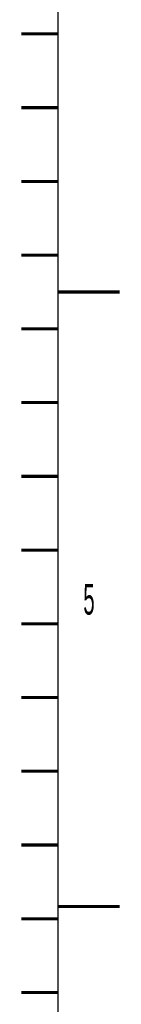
# Model space of a CAD drawing. Header units: millimetres. Extents: x -1 to 4195, y -1 to 2965.
# Tile 12 of 25: x 4139 to 4181, y 1010 to 1411. Entities that reach past the tile are written whole.
import ezdxf

# ---------------------------------------------------------------- set-up
doc = ezdxf.new("R2010")
doc.units = ezdxf.units.MM
doc.header["$LTSCALE"] = 231.275
doc.layers.get('0').update_dxf_attribs({"linetype": 'CONTINUOUS'})
doc.styles.get("Standard").update_dxf_attribs({"font": 'txt', "width": 0.5})

msp = doc.modelspace()

# ---------------------------------------------------------------- linework, layer by layer
at = {"color": 7, "linetype": 'Continuous'}
msp.add_line((4154.9999, 42.5), (4154.9999, 2934.9999), dxfattribs=at)
at = {"color": 2, "linetype": 'Continuous', "const_width": 1.25}
for points in [[(4140, 1405), (4154.9999, 1405)], [(4140, 1375), (4154.9999, 1375)], [(4140, 1344.9999), (4154.9999, 1344.9999)], [(4140, 1315), (4154.9999, 1315)], [(4154.9999, 1299.9999), (4180, 1299.9999)], [(4140, 1284.9999), (4154.9999, 1284.9999)], [(4140, 1255), (4154.9999, 1255)], [(4140, 1224.9999), (4154.9999, 1224.9999)], [(4140, 1195), (4154.9999, 1195)], [(4140, 1164.9999), (4154.9999, 1164.9999)], [(4140, 1135), (4154.9999, 1135)], [(4140, 1104.9999), (4154.9999, 1104.9999)], [(4140, 1075), (4154.9999, 1075)], [(4154.9999, 1049.9999), (4180, 1049.9999)], [(4140, 1044.9999), (4154.9999, 1044.9999)], [(4140, 1015), (4154.9999, 1015)]]:
    msp.add_lwpolyline(points, dxfattribs=at)

# ---------------------------------------------------------------- texts
at = {"color": 2, "linetype": 'Continuous', "insert": (4167.5, 1181.25), "char_height": 12.5, "width": 6.25, "attachment_point": 2, "line_spacing_factor": 0.9}
msp.add_mtext('5', dxfattribs=at)

doc.saveas('drawing.dxf')
